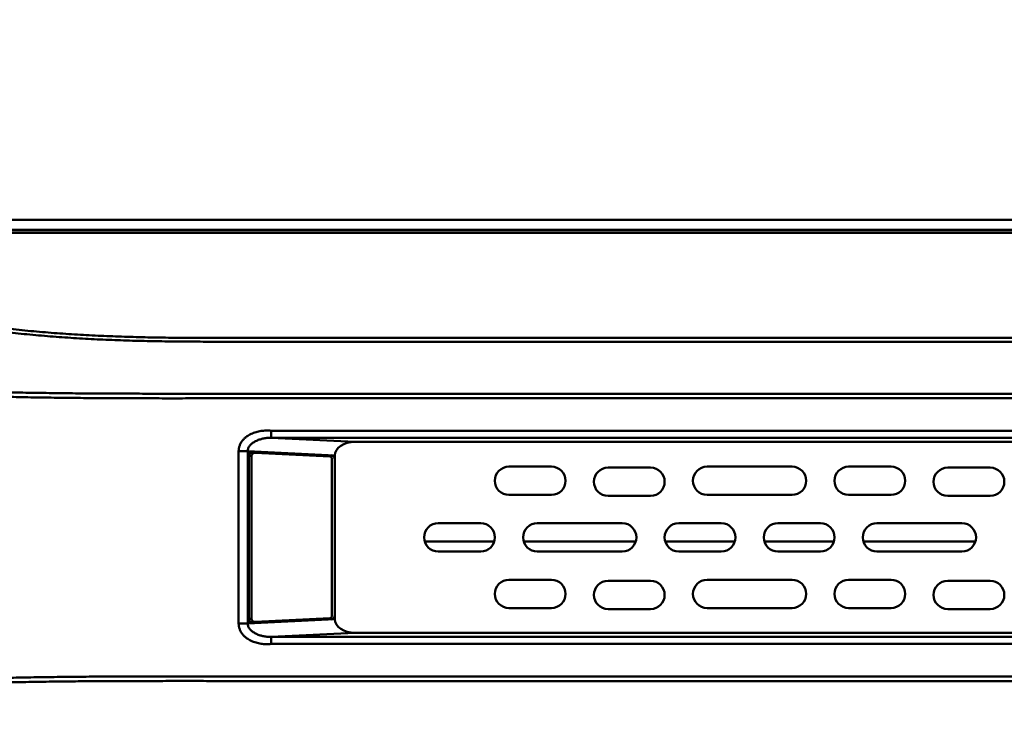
# Model space of a CAD drawing. Header units: millimetres. Extents: x 6596 to 7860, y -415 to 716.
# Tile 40 of 56: x 7104 to 7174, y 563 to 613. Entities that reach past the tile are written whole.
import ezdxf

# ---------------------------------------------------------------- set-up
doc = ezdxf.new("R2010")
doc.units = ezdxf.units.MM
doc.header["$LTSCALE"] = 81.675
doc.header["$PDMODE"] = 3
doc.header["$PDSIZE"] = 8
doc.layers.get('0').update_dxf_attribs({"linetype": 'CONTINUOUS'})
doc.layers.get('Defpoints').update_dxf_attribs({"linetype": 'CONTINUOUS'})
doc.layers.add('标注', color=4, linetype='CONTINUOUS', lineweight=13)
doc.layers.add('标注 @ 1', color=4, linetype='CONTINUOUS', lineweight=13)
doc.styles.get("Standard").update_dxf_attribs({"font": 'simfang_0.ttf'})
doc.dimstyles.new('18', dxfattribs={"dimscale": 0, "dimtxt": 18, "dimasz": 20, "dimexe": 2, "dimexo": 3, "dimgap": 3, "dimtad": 1, "dimtoh": 1, "dimdec": 1, "dimdsep": 46, "dimtxsty": 'Standard', "dimcen": 2.5, "dimclrd": 256, "dimclre": 4, "dimclrt": 256, "dimadec": 0, "dimazin": 0, "dimtfac": 1, "dimtdec": 1, "dimtmove": 0, "dimatfit": 3, "dimfxl": 5, "dimlwd": 25, "dimlwe": 25, "dimarcsym": 1})

# ---------------------------------------------------------------- blocks, each defined once
blk = doc.blocks.new('*D87')
at = {"layer": 'Defpoints', "color": 0, "transparency": 16777216}
for p in [(7509.319, 658.748), (7042.719, 565.064), (7509.319, 565.064)]:
    blk.add_point(p, dxfattribs=at)
at = {"layer": '标注', "color": 4, "linetype": 'Continuous', "lineweight": 25, "transparency": 16777216}
for p, q in [((7042.719, 568.064), (7042.719, 660.748)), ((7509.319, 568.064), (7509.319, 660.748))]:
    blk.add_line(p, q, dxfattribs=at)
at = {"layer": '标注', "linetype": 'Continuous', "lineweight": 25, "transparency": 16777216}
blk.add_line((7062.719, 658.748), (7489.319, 658.748), dxfattribs=at)
at = {"layer": '标注', "transparency": 16777216}
for points in [[(7062.719, 662.081), (7062.719, 655.415), (7042.719, 658.748)], [(7489.319, 662.081), (7489.319, 655.415), (7509.319, 658.748)]]:
    blk.add_solid(points, dxfattribs=at)
at = {"layer": '标注', "lineweight": 40, "transparency": 16777216, "insert": (7276.019, 670.851), "char_height": 18, "attachment_point": 5}
blk.add_mtext('465', dxfattribs=at)
blk = doc.blocks.new('*D88')
at = {"layer": 'Defpoints', "color": 0, "transparency": 16777216}
for p in [(7517.169, 691.795), (7034.869, 596.464), (7517.169, 596.464)]:
    blk.add_point(p, dxfattribs=at)
at = {"layer": '标注', "color": 4, "linetype": 'Continuous', "lineweight": 25, "transparency": 16777216}
for p, q in [((7034.869, 599.464), (7034.869, 693.795)), ((7517.169, 599.464), (7517.169, 693.795))]:
    blk.add_line(p, q, dxfattribs=at)
at = {"layer": '标注', "linetype": 'Continuous', "lineweight": 25, "transparency": 16777216}
blk.add_line((7054.869, 691.795), (7497.169, 691.795), dxfattribs=at)
at = {"layer": '标注', "transparency": 16777216}
for points in [[(7054.869, 695.128), (7054.869, 688.462), (7034.869, 691.795)], [(7497.169, 695.128), (7497.169, 688.462), (7517.169, 691.795)]]:
    blk.add_solid(points, dxfattribs=at)
at = {"layer": '标注', "lineweight": 40, "transparency": 16777216, "insert": (7276.019, 703.949), "char_height": 18, "attachment_point": 5}
blk.add_mtext('482.3', dxfattribs=at)
blk = doc.blocks.new('*D103')
at = {"layer": 'Defpoints', "color": 0, "transparency": 16777216}
for p in [(7491.669, 628.042), (7060.369, 598.464), (7491.669, 598.464)]:
    blk.add_point(p, dxfattribs=at)
at = {"layer": '标注', "color": 4, "linetype": 'Continuous', "lineweight": 25, "transparency": 16777216}
for p, q in [((7060.369, 601.464), (7060.369, 630.042)), ((7491.669, 601.464), (7491.669, 630.042))]:
    blk.add_line(p, q, dxfattribs=at)
at = {"layer": '标注', "linetype": 'Continuous', "lineweight": 25, "transparency": 16777216}
blk.add_line((7080.369, 628.042), (7471.669, 628.042), dxfattribs=at)
at = {"layer": '标注', "transparency": 16777216}
for points in [[(7080.369, 631.375), (7080.369, 624.708), (7060.369, 628.042)], [(7471.669, 631.375), (7471.669, 624.708), (7491.669, 628.042)]]:
    blk.add_solid(points, dxfattribs=at)
at = {"layer": '标注', "transparency": 16777216, "insert": (7276.019, 640.196), "char_height": 18, "attachment_point": 5}
blk.add_mtext('431.3', dxfattribs=at)

msp = doc.modelspace()

# ---------------------------------------------------------------- linework, layer by layer
at = {"linetype": 'Continuous', "lineweight": 50}
for p, q in [((7490.869, 599.264), (7061.169, 599.264)), ((7063.176, 598.564), (7488.862, 598.564)), ((7488.833, 598.535), (7063.205, 598.535)), ((7488.653, 598.355), (7063.385, 598.355)), ((7122.204, 583.853), (7122.204, 584.354)), ((7429.834, 584.354), (7122.204, 584.354)), ((7122.204, 583.853), (7128.129, 583.564)), ((7276.019, 583.853), (7122.204, 583.853)), ((7128.129, 583.564), (7423.909, 583.564)), ((7119.914, 582.902), (7119.914, 570.726)), ((7120.556, 582.902), (7119.914, 582.902)), ((7120.556, 582.902), (7120.556, 570.726)), ((7120.556, 582.902), (7126.719, 582.601)), ((7120.629, 582.587), (7120.629, 571.041)), ((7120.629, 582.587), (7120.834, 582.587)), ((7120.834, 582.587), (7120.834, 571.041)), ((7121.061, 582.787), (7120.856, 582.787)), ((7121.073, 582.787), (7121.061, 582.787)), ((7126.368, 582.528), (7121.073, 582.787)), ((7126.719, 571.027), (7126.719, 582.601)), ((7126.509, 571.3), (7126.509, 582.328)), ((7142.019, 581.814), (7139.019, 581.814)), ((7149.019, 581.742), (7146.019, 581.742)), ((7159.019, 581.814), (7153.019, 581.814)), ((7166.019, 581.814), (7163.019, 581.814)), ((7173.019, 581.742), (7170.019, 581.742)), ((7139.019, 579.814), (7142.019, 579.814)), ((7146.019, 579.742), (7149.019, 579.742)), ((7153.019, 579.814), (7159.019, 579.814)), ((7163.019, 579.814), (7166.019, 579.814)), ((7170.019, 579.742), (7173.019, 579.742)), ((7137.019, 577.814), (7134.019, 577.814)), ((7147.019, 577.814), (7141.019, 577.814)), ((7154.019, 577.814), (7151.019, 577.814)), ((7161.019, 577.814), (7158.019, 577.814)), ((7171.019, 577.814), (7165.019, 577.814)), ((7137.973, 576.514), (7133.065, 576.514)), ((7147.973, 576.514), (7140.065, 576.514)), ((7154.973, 576.514), (7150.065, 576.514)), ((7161.973, 576.514), (7157.065, 576.514)), ((7171.973, 576.514), (7164.065, 576.514)), ((7134.019, 575.814), (7137.019, 575.814)), ((7141.019, 575.814), (7147.019, 575.814)), ((7151.019, 575.814), (7154.019, 575.814)), ((7158.019, 575.814), (7161.019, 575.814)), ((7165.019, 575.814), (7171.019, 575.814)), ((7142.019, 573.814), (7139.019, 573.814)), ((7149.019, 573.742), (7146.019, 573.742)), ((7159.019, 573.814), (7153.019, 573.814)), ((7166.019, 573.814), (7163.019, 573.814)), ((7173.019, 573.742), (7170.019, 573.742)), ((7139.019, 571.814), (7142.019, 571.814)), ((7146.019, 571.742), (7149.019, 571.742)), ((7153.019, 571.814), (7159.019, 571.814)), ((7163.019, 571.814), (7166.019, 571.814)), ((7170.019, 571.742), (7173.019, 571.742)), ((7120.556, 570.726), (7119.914, 570.726)), ((7126.719, 571.027), (7120.556, 570.726)), ((7120.629, 571.041), (7120.834, 571.041)), ((7120.856, 570.841), (7121.061, 570.841)), ((7121.061, 570.841), (7121.073, 570.841)), ((7121.073, 570.841), (7126.368, 571.1)), ((7128.129, 570.064), (7122.204, 569.774)), ((7423.909, 570.064), (7128.129, 570.064)), ((7122.204, 569.774), (7122.204, 569.274)), ((7122.204, 569.774), (7276.019, 569.774)), ((7122.204, 569.274), (7429.834, 569.274))]:
    msp.add_line(p, q, dxfattribs=at)
for centre, radius, start, end in [((7120.856, 582.587), 0.3, 87.20212, 180), ((7126.419, 582.315), 0.3, 0, 87.20212), ((7139.019, 580.814), 1, 90, 270), ((7142.019, 580.814), 1, 270, 90), ((7146.019, 580.742), 1, 90, 270), ((7149.019, 580.742), 1, 270, 90), ((7153.019, 580.814), 1, 90, 270), ((7159.019, 580.814), 1, 270, 90), ((7163.019, 580.814), 1, 90, 270), ((7166.019, 580.814), 1, 270, 90), ((7170.019, 580.742), 1, 90, 270), ((7173.019, 580.742), 1, 270, 90), ((7134.019, 576.814), 1, 90, 270), ((7137.019, 576.814), 1, 270, 90), ((7141.019, 576.814), 1, 90, 270), ((7147.019, 576.814), 1, 270, 90), ((7151.019, 576.814), 1, 90, 270), ((7154.019, 576.814), 1, 270, 90), ((7158.019, 576.814), 1, 90, 270), ((7161.019, 576.814), 1, 270, 90), ((7165.019, 576.814), 1, 90, 270), ((7171.019, 576.814), 1, 270, 90), ((7139.019, 572.814), 1, 90, 270), ((7142.019, 572.814), 1, 270, 90), ((7146.019, 572.742), 1, 90, 270), ((7149.019, 572.742), 1, 270, 90), ((7153.019, 572.814), 1, 90, 270), ((7159.019, 572.814), 1, 270, 90), ((7163.019, 572.814), 1, 90, 270), ((7166.019, 572.814), 1, 270, 90), ((7170.019, 572.742), 1, 90, 270), ((7173.019, 572.742), 1, 270, 90), ((7126.419, 571.313), 0.3, 272.79788, 0), ((7120.856, 571.041), 0.3, 180, 272.79788)]:
    msp.add_arc(centre, radius, start, end, dxfattribs=at)
for centre, major_axis, start_param, end_param in [((7128.185, 582.563), (-1.465, 0.072), -1.499214, 0.033296), ((7128.185, 571.065), (1.465, 0.072), 3.108296, 4.640807)]:
    msp.add_ellipse(centre, major_axis=major_axis, ratio=0.681563, start_param=start_param, end_param=end_param, dxfattribs=at)
for points, knots in [([(7064.238, 597.166), (7066.386, 596.845), (7069.608, 596.363), (7073.904, 595.722), (7076.588, 595.321), (7078.736, 595), (7080.347, 594.76), (7081.958, 594.52), (7083.569, 594.279), (7085.18, 594.039), (7086.791, 593.798), (7088.402, 593.558), (7090.013, 593.316), (7091.624, 593.075), (7093.235, 592.833), (7094.577, 592.631), (7095.652, 592.469), (7096.726, 592.307), (7097.8, 592.146), (7098.875, 591.984), (7099.68, 591.861), (7100.486, 591.738), (7101.158, 591.638), (7101.696, 591.561), (7102.237, 591.486), (7102.914, 591.397), (7103.73, 591.3), (7104.822, 591.182), (7106.193, 591.054), (7107.844, 590.93), (7109.501, 590.832), (7111.161, 590.759), (7112.824, 590.707), (7114.21, 590.678), (7115.32, 590.663), (7116.153, 590.656), (7116.985, 590.652), (7118.095, 590.649), (7119.206, 590.649), (7120.316, 590.649), (7121.426, 590.65), (7122.814, 590.65), (7124.479, 590.649), (7126.699, 590.649), (7129.475, 590.65), (7132.805, 590.65), (7136.136, 590.649), (7139.466, 590.649), (7142.797, 590.65), (7146.128, 590.65), (7150.568, 590.65), (7156.119, 590.649), (7162.78, 590.649), (7169.441, 590.65), (7176.103, 590.65), (7182.764, 590.65), (7189.425, 590.65), (7198.306, 590.649), (7209.408, 590.649), (7222.73, 590.65), (7236.052, 590.65), (7249.375, 590.65), (7262.697, 590.65), (7271.578, 590.65), (7276.019, 590.65)], [0, 0, 0, 0, 0.030697, 0.046046, 0.061394, 0.069068, 0.076742, 0.084416, 0.09209, 0.099764, 0.107438, 0.115113, 0.122789, 0.130465, 0.138141, 0.145817, 0.149656, 0.153495, 0.161174, 0.165013, 0.168851, 0.17269, 0.176532, 0.178456, 0.180382, 0.184242, 0.188113, 0.191992, 0.199773, 0.207576, 0.215396, 0.223228, 0.231067, 0.23891, 0.242832, 0.246755, 0.250678, 0.254601, 0.262448, 0.266371, 0.270294, 0.27814, 0.285986, 0.293833, 0.309525, 0.325218, 0.340911, 0.356603, 0.372296, 0.387988, 0.403681, 0.435066, 0.466451, 0.497837, 0.529222, 0.560607, 0.591992, 0.623377, 0.686148, 0.748918, 0.811689, 0.874459, 0.93723, 1, 1, 1, 1]), ([(7064.318, 597.421), (7066.466, 597.099), (7069.686, 596.616), (7073.981, 595.971), (7077.202, 595.488), (7080.422, 595.004), (7083.106, 594.601), (7085.254, 594.279), (7087.401, 593.957), (7089.548, 593.634), (7091.696, 593.313), (7093.038, 593.111), (7094.111, 592.95), (7094.916, 592.829), (7095.722, 592.708), (7096.795, 592.547), (7097.869, 592.388), (7098.943, 592.227), (7099.748, 592.105), (7100.553, 591.984), (7101.225, 591.884), (7101.763, 591.807), (7102.303, 591.733), (7102.98, 591.646), (7103.796, 591.55), (7104.614, 591.463), (7105.435, 591.383), (7106.532, 591.287), (7107.909, 591.185), (7109.565, 591.09), (7111.224, 591.018), (7112.886, 590.968), (7114.272, 590.94), (7115.382, 590.927), (7116.491, 590.917), (7117.879, 590.912), (7119.266, 590.912), (7120.375, 590.913), (7121.485, 590.914), (7122.872, 590.914), (7124.537, 590.913), (7126.202, 590.913), (7127.866, 590.913), (7130.086, 590.914), (7132.86, 590.914), (7136.19, 590.913), (7139.519, 590.913), (7142.848, 590.914), (7146.177, 590.914), (7150.616, 590.914), (7156.165, 590.913), (7162.824, 590.913), (7169.482, 590.913), (7176.141, 590.914), (7182.799, 590.914), (7189.458, 590.914), (7198.336, 590.913), (7209.434, 590.913), (7222.751, 590.913), (7236.068, 590.914), (7249.385, 590.914), (7262.702, 590.913), (7271.58, 590.913), (7276.019, 590.913)], [0, 0, 0, 0, 0.030703, 0.046054, 0.061405, 0.076757, 0.092108, 0.099784, 0.107459, 0.122811, 0.130487, 0.138163, 0.142001, 0.145838, 0.149676, 0.153514, 0.161192, 0.16503, 0.168867, 0.172704, 0.176545, 0.178468, 0.180394, 0.184253, 0.188122, 0.192001, 0.195887, 0.19978, 0.207583, 0.215402, 0.223233, 0.231072, 0.238915, 0.242837, 0.24676, 0.254606, 0.262453, 0.266376, 0.270299, 0.278145, 0.285991, 0.293838, 0.301684, 0.30953, 0.325223, 0.340915, 0.356608, 0.3723, 0.387993, 0.403685, 0.43507, 0.466455, 0.49784, 0.529225, 0.56061, 0.591995, 0.62338, 0.68615, 0.74892, 0.81169, 0.87446, 0.93723, 1, 1, 1, 1]), ([(7276.019, 586.647), (7267.229, 586.647), (7249.649, 586.647), (7227.674, 586.647), (7210.094, 586.647), (7196.91, 586.647), (7185.922, 586.646), (7177.132, 586.646), (7170.54, 586.647), (7163.947, 586.647), (7157.355, 586.647), (7150.762, 586.646), (7144.17, 586.646), (7137.578, 586.647), (7132.084, 586.647), (7128.238, 586.647), (7126.041, 586.647), (7124.667, 586.647), (7123.569, 586.647), (7122.745, 586.647), (7121.92, 586.647), (7121.096, 586.647), (7120.272, 586.647), (7119.448, 586.647), (7118.624, 586.647), (7117.8, 586.647), (7116.976, 586.645), (7115.877, 586.644), (7114.504, 586.643), (7112.856, 586.648), (7111.208, 586.654), (7109.834, 586.661), (7108.736, 586.669), (7107.637, 586.68), (7106.539, 586.694), (7105.441, 586.711), (7104.343, 586.731), (7102.971, 586.76), (7101.326, 586.805), (7099.683, 586.859), (7098.042, 586.923), (7096.404, 586.998), (7094.769, 587.085), (7093.138, 587.185), (7091.512, 587.297), (7089.892, 587.421), (7088.279, 587.557), (7086.674, 587.702), (7085.077, 587.856), (7083.488, 588.02), (7081.902, 588.192), (7080.583, 588.342), (7079.528, 588.466), (7078.737, 588.561), (7077.946, 588.658), (7076.891, 588.79), (7075.574, 588.957), (7073.993, 589.164), (7072.413, 589.377), (7070.834, 589.596), (7068.73, 589.894), (7067.153, 590.124), (7066.101, 590.28)], [0, 0, 0, 0, 0.125503, 0.251007, 0.313758, 0.37651, 0.439262, 0.470638, 0.502013, 0.533389, 0.564765, 0.596141, 0.627517, 0.658893, 0.690268, 0.705956, 0.7138, 0.721644, 0.725566, 0.729488, 0.73341, 0.737332, 0.741254, 0.745176, 0.749098, 0.75302, 0.756942, 0.760864, 0.768708, 0.776552, 0.784396, 0.79224, 0.796162, 0.800083, 0.807925, 0.811846, 0.815765, 0.823602, 0.831434, 0.83926, 0.847077, 0.854884, 0.862677, 0.870454, 0.878211, 0.885945, 0.89365, 0.901324, 0.908958, 0.916555, 0.924138, 0.931724, 0.935516, 0.939309, 0.943102, 0.946895, 0.95448, 0.962066, 0.969653, 0.977239, 0.984826, 1, 1, 1, 1]), ([(7276.019, 586.972), (7267.232, 586.972), (7254.051, 586.972), (7236.477, 586.972), (7218.903, 586.972), (7201.328, 586.972), (7185.951, 586.972), (7177.164, 586.972), (7170.574, 586.972), (7163.983, 586.972), (7157.393, 586.972), (7150.803, 586.972), (7145.311, 586.972), (7140.917, 586.972), (7137.622, 586.972), (7134.327, 586.972), (7131.032, 586.972), (7128.286, 586.972), (7126.089, 586.972), (7124.441, 586.972), (7122.794, 586.972), (7121.146, 586.972), (7119.498, 586.973), (7117.302, 586.972), (7115.105, 586.97), (7112.908, 586.974), (7111.535, 586.979), (7110.437, 586.984), (7109.613, 586.988), (7108.789, 586.993), (7107.691, 587.002), (7106.593, 587.017), (7105.495, 587.034), (7104.398, 587.053), (7103.027, 587.081), (7101.383, 587.124), (7099.74, 587.177), (7097.554, 587.261), (7095.373, 587.367), (7093.197, 587.501), (7091.572, 587.613), (7089.952, 587.737), (7088.339, 587.872), (7086.734, 588.018), (7085.402, 588.147), (7084.341, 588.255), (7083.547, 588.338), (7082.755, 588.424), (7081.963, 588.511), (7081.171, 588.6), (7080.379, 588.691), (7079.588, 588.784), (7078.797, 588.879), (7078.006, 588.977), (7077.215, 589.076), (7076.425, 589.176), (7075.371, 589.311), (7074.054, 589.483), (7072.474, 589.697), (7070.895, 589.916), (7068.791, 590.215), (7067.214, 590.445), (7066.162, 590.601)], [0, 0, 0, 0, 0.125499, 0.188249, 0.250999, 0.376498, 0.439248, 0.470623, 0.501997, 0.533372, 0.564747, 0.596122, 0.627497, 0.643184, 0.658872, 0.674559, 0.690247, 0.705934, 0.713778, 0.721621, 0.729465, 0.737309, 0.745153, 0.752996, 0.768684, 0.776527, 0.784371, 0.788293, 0.792215, 0.796136, 0.800058, 0.807899, 0.811819, 0.815739, 0.823575, 0.831406, 0.83923, 0.847046, 0.862645, 0.870421, 0.878178, 0.885912, 0.893619, 0.901295, 0.908932, 0.912735, 0.916532, 0.920325, 0.924118, 0.927911, 0.931705, 0.935499, 0.939293, 0.943087, 0.946881, 0.950675, 0.954469, 0.962057, 0.969645, 0.977234, 0.984822, 1, 1, 1, 1]), ([(7122.204, 584.354), (7122.087, 584.365), (7121.85, 584.373), (7121.495, 584.343), (7121.141, 584.267), (7120.794, 584.139), (7120.522, 583.979), (7120.324, 583.815), (7120.188, 583.67), (7120.072, 583.503), (7119.997, 583.348), (7119.954, 583.215), (7119.922, 583.078), (7119.913, 582.972), (7119.914, 582.902)], [0, 0, 0, 0, 0.116258, 0.233291, 0.351801, 0.472668, 0.597022, 0.661016, 0.726367, 0.793137, 0.861236, 0.895732, 0.93042, 1, 1, 1, 1]), ([(7122.204, 583.853), (7122.108, 583.854), (7121.916, 583.845), (7121.635, 583.802), (7121.365, 583.729), (7121.115, 583.625), (7120.927, 583.511), (7120.797, 583.403), (7120.714, 583.315), (7120.645, 583.22), (7120.593, 583.119), (7120.562, 583.012), (7120.555, 582.938), (7120.556, 582.902)], [0, 0, 0, 0, 0.139136, 0.276162, 0.41036, 0.54068, 0.665685, 0.725768, 0.783932, 0.840153, 0.894562, 0.947596, 1, 1, 1, 1]), ([(7120.856, 582.787), (7120.84, 582.787), (7120.808, 582.784), (7120.77, 582.772), (7120.741, 582.759), (7120.715, 582.743), (7120.687, 582.72), (7120.66, 582.688), (7120.644, 582.659), (7120.636, 582.636), (7120.631, 582.614), (7120.629, 582.598), (7120.629, 582.587)], [0, 0, 0, 0, 0.144502, 0.28719, 0.357218, 0.426, 0.558996, 0.684104, 0.798599, 0.851941, 0.902855, 1, 1, 1, 1]), ([(7121.061, 582.787), (7121.045, 582.787), (7121.013, 582.784), (7120.974, 582.772), (7120.946, 582.759), (7120.92, 582.743), (7120.892, 582.72), (7120.865, 582.688), (7120.849, 582.659), (7120.841, 582.636), (7120.835, 582.614), (7120.834, 582.598), (7120.834, 582.587)], [0, 0, 0, 0, 0.144502, 0.28719, 0.357218, 0.426, 0.558996, 0.684104, 0.798599, 0.851941, 0.902855, 1, 1, 1, 1]), ([(7126.321, 582.53), (7126.318, 582.534), (7126.314, 582.539), (7126.309, 582.545), (7126.306, 582.55), (7126.303, 582.553), (7126.302, 582.555), (7126.301, 582.556), (7126.3, 582.557), (7126.299, 582.558), (7126.298, 582.559), (7126.296, 582.561), (7126.293, 582.564), (7126.289, 582.569), (7126.284, 582.573), (7126.281, 582.577), (7126.279, 582.579), (7126.278, 582.58), (7126.277, 582.581), (7126.276, 582.581), (7126.275, 582.582), (7126.273, 582.584), (7126.27, 582.586), (7126.266, 582.589), (7126.262, 582.592), (7126.258, 582.594), (7126.256, 582.596), (7126.254, 582.598), (7126.253, 582.599), (7126.252, 582.599), (7126.251, 582.6), (7126.251, 582.6), (7126.25, 582.601), (7126.248, 582.601), (7126.246, 582.603), (7126.244, 582.604), (7126.24, 582.606), (7126.236, 582.608), (7126.232, 582.61), (7126.228, 582.612), (7126.226, 582.613), (7126.225, 582.614), (7126.224, 582.614), (7126.223, 582.615), (7126.222, 582.615), (7126.219, 582.616), (7126.215, 582.617), (7126.21, 582.619), (7126.205, 582.621), (7126.201, 582.622), (7126.198, 582.623), (7126.197, 582.623), (7126.196, 582.624), (7126.195, 582.624), (7126.194, 582.624), (7126.191, 582.624), (7126.188, 582.625), (7126.183, 582.625), (7126.176, 582.627), (7126.17, 582.627), (7126.166, 582.628)], [0, 0, 0, 0, 0.0625, 0.09375, 0.125, 0.140625, 0.15625, 0.164062, 0.167969, 0.171875, 0.179688, 0.1875, 0.21875, 0.25, 0.28125, 0.3125, 0.320312, 0.328125, 0.332031, 0.335938, 0.34375, 0.359375, 0.375, 0.40625, 0.4375, 0.453125, 0.46875, 0.484375, 0.492188, 0.496094, 0.5, 0.503906, 0.507812, 0.515625, 0.53125, 0.546875, 0.5625, 0.59375, 0.625, 0.640625, 0.65625, 0.664062, 0.667969, 0.671875, 0.679688, 0.6875, 0.71875, 0.75, 0.78125, 0.8125, 0.820312, 0.828125, 0.832031, 0.835938, 0.84375, 0.859375, 0.875, 0.90625, 0.9375, 1, 1, 1, 1]), ([(7126.509, 582.328), (7126.509, 582.353), (7126.503, 582.402), (7126.477, 582.458), (7126.448, 582.492), (7126.424, 582.511), (7126.397, 582.524), (7126.378, 582.527), (7126.368, 582.528)], [0, 0, 0, 0, 0.282706, 0.547458, 0.669934, 0.785218, 0.894468, 1, 1, 1, 1]), ([(7126.368, 571.1), (7126.378, 571.1), (7126.397, 571.104), (7126.424, 571.116), (7126.448, 571.136), (7126.477, 571.17), (7126.503, 571.225), (7126.509, 571.275), (7126.509, 571.3)], [0, 0, 0, 0, 0.105532, 0.214782, 0.330066, 0.452542, 0.717294, 1, 1, 1, 1]), ([(7119.914, 570.726), (7119.913, 570.655), (7119.922, 570.549), (7119.954, 570.412), (7119.997, 570.28), (7120.072, 570.125), (7120.188, 569.958), (7120.324, 569.813), (7120.522, 569.648), (7120.794, 569.489), (7121.141, 569.361), (7121.495, 569.285), (7121.85, 569.255), (7122.087, 569.263), (7122.204, 569.274)], [0, 0, 0, 0, 0.06958, 0.104268, 0.138764, 0.206863, 0.273633, 0.338984, 0.402978, 0.527332, 0.648199, 0.766709, 0.883742, 1, 1, 1, 1]), ([(7120.556, 570.726), (7120.555, 570.689), (7120.562, 570.616), (7120.593, 570.509), (7120.645, 570.407), (7120.714, 570.312), (7120.797, 570.225), (7120.927, 570.117), (7121.115, 570.003), (7121.365, 569.899), (7121.635, 569.826), (7121.916, 569.783), (7122.108, 569.774), (7122.204, 569.774)], [0, 0, 0, 0, 0.052404, 0.105438, 0.159847, 0.216068, 0.274232, 0.334315, 0.45932, 0.58964, 0.723838, 0.860864, 1, 1, 1, 1]), ([(7120.629, 571.041), (7120.629, 571.03), (7120.631, 571.013), (7120.636, 570.992), (7120.644, 570.969), (7120.66, 570.94), (7120.687, 570.908), (7120.715, 570.884), (7120.741, 570.869), (7120.77, 570.855), (7120.808, 570.844), (7120.84, 570.841), (7120.856, 570.841)], [0, 0, 0, 0, 0.097145, 0.148059, 0.201401, 0.315896, 0.441004, 0.574, 0.642782, 0.71281, 0.855498, 1, 1, 1, 1]), ([(7120.834, 571.041), (7120.834, 571.03), (7120.835, 571.013), (7120.841, 570.992), (7120.849, 570.969), (7120.865, 570.94), (7120.892, 570.908), (7120.92, 570.884), (7120.946, 570.869), (7120.974, 570.855), (7121.013, 570.844), (7121.045, 570.841), (7121.061, 570.841)], [0, 0, 0, 0, 0.097145, 0.148059, 0.201401, 0.315896, 0.441004, 0.574, 0.642782, 0.71281, 0.855498, 1, 1, 1, 1]), ([(7126.166, 571), (7126.17, 571), (7126.175, 571.001), (7126.182, 571.002), (7126.187, 571.003), (7126.19, 571.003), (7126.192, 571.003), (7126.194, 571.004), (7126.195, 571.004), (7126.196, 571.004), (7126.197, 571.004), (7126.199, 571.005), (7126.203, 571.007), (7126.209, 571.008), (7126.214, 571.01), (7126.218, 571.011), (7126.221, 571.012), (7126.222, 571.013), (7126.223, 571.013), (7126.224, 571.013), (7126.225, 571.014), (7126.227, 571.015), (7126.231, 571.017), (7126.235, 571.019), (7126.239, 571.021), (7126.242, 571.023), (7126.245, 571.024), (7126.247, 571.026), (7126.249, 571.026), (7126.249, 571.027), (7126.25, 571.027), (7126.251, 571.028), (7126.251, 571.028), (7126.253, 571.029), (7126.255, 571.031), (7126.257, 571.032), (7126.26, 571.035), (7126.264, 571.038), (7126.268, 571.041), (7126.272, 571.043), (7126.274, 571.045), (7126.275, 571.046), (7126.276, 571.046), (7126.277, 571.047), (7126.277, 571.048), (7126.28, 571.05), (7126.283, 571.053), (7126.287, 571.058), (7126.292, 571.062), (7126.295, 571.065), (7126.297, 571.068), (7126.298, 571.068), (7126.299, 571.069), (7126.3, 571.07), (7126.301, 571.072), (7126.302, 571.074), (7126.305, 571.077), (7126.309, 571.082), (7126.314, 571.089), (7126.318, 571.094), (7126.321, 571.097)], [0, 0, 0, 0, 0.0625, 0.09375, 0.125, 0.140625, 0.15625, 0.164062, 0.167969, 0.171875, 0.179688, 0.1875, 0.21875, 0.25, 0.28125, 0.3125, 0.320312, 0.328125, 0.332031, 0.335938, 0.34375, 0.359375, 0.375, 0.40625, 0.4375, 0.453125, 0.46875, 0.484375, 0.492188, 0.496094, 0.5, 0.503906, 0.507812, 0.515625, 0.53125, 0.546875, 0.5625, 0.59375, 0.625, 0.640625, 0.65625, 0.664062, 0.667969, 0.671875, 0.679688, 0.6875, 0.71875, 0.75, 0.78125, 0.8125, 0.820312, 0.828125, 0.832031, 0.835938, 0.84375, 0.859375, 0.875, 0.90625, 0.9375, 1, 1, 1, 1]), ([(7066.101, 563.348), (7067.153, 563.504), (7068.73, 563.734), (7070.834, 564.032), (7072.413, 564.25), (7073.993, 564.464), (7075.574, 564.671), (7076.891, 564.838), (7077.946, 564.969), (7078.737, 565.066), (7079.528, 565.162), (7080.583, 565.286), (7081.639, 565.406), (7082.695, 565.522), (7083.487, 565.607), (7084.28, 565.69), (7085.075, 565.77), (7085.872, 565.848), (7086.94, 565.95), (7088.01, 566.047), (7089.083, 566.139), (7090.161, 566.227), (7091.512, 566.33), (7093.138, 566.443), (7094.769, 566.543), (7096.404, 566.63), (7098.042, 566.705), (7099.683, 566.769), (7101.326, 566.823), (7102.971, 566.868), (7104.343, 566.897), (7105.441, 566.917), (7106.539, 566.934), (7107.637, 566.948), (7108.736, 566.959), (7109.834, 566.968), (7110.933, 566.973), (7112.032, 566.977), (7113.131, 566.981), (7114.229, 566.984), (7115.328, 566.984), (7116.152, 566.984), (7116.976, 566.983), (7117.8, 566.981), (7118.624, 566.981), (7119.723, 566.981), (7121.096, 566.981), (7122.745, 566.981), (7124.393, 566.981), (7126.041, 566.981), (7128.238, 566.981), (7130.436, 566.981), (7132.633, 566.981), (7134.831, 566.981), (7137.578, 566.981), (7140.874, 566.981), (7145.269, 566.981), (7150.762, 566.981), (7157.355, 566.981), (7163.947, 566.981), (7170.54, 566.981), (7177.132, 566.981), (7185.922, 566.981), (7196.91, 566.981), (7210.094, 566.981), (7227.674, 566.981), (7249.649, 566.981), (7267.229, 566.981), (7276.019, 566.981)], [0, 0, 0, 0, 0.015174, 0.022761, 0.030347, 0.037934, 0.04552, 0.053105, 0.056898, 0.060691, 0.064484, 0.068276, 0.075862, 0.079654, 0.083445, 0.08724, 0.091042, 0.094853, 0.098676, 0.10635, 0.110199, 0.114055, 0.121789, 0.129546, 0.137323, 0.145117, 0.152923, 0.16074, 0.168566, 0.176398, 0.184235, 0.188154, 0.192075, 0.199917, 0.203838, 0.20776, 0.215604, 0.219526, 0.223448, 0.231292, 0.235214, 0.239136, 0.243058, 0.24698, 0.250902, 0.254824, 0.262668, 0.270512, 0.278356, 0.2862, 0.294044, 0.309732, 0.317576, 0.32542, 0.341108, 0.356795, 0.372483, 0.403859, 0.435235, 0.466611, 0.497987, 0.529363, 0.560738, 0.62349, 0.686242, 0.748993, 0.874497, 1, 1, 1, 1]), ([(7066.162, 563.027), (7067.214, 563.182), (7068.791, 563.412), (7070.895, 563.711), (7072.474, 563.931), (7074.054, 564.144), (7075.371, 564.317), (7076.425, 564.452), (7077.215, 564.552), (7078.006, 564.651), (7078.797, 564.748), (7079.588, 564.844), (7080.379, 564.937), (7081.171, 565.028), (7081.963, 565.116), (7082.755, 565.204), (7083.547, 565.29), (7084.341, 565.373), (7085.402, 565.481), (7086.467, 565.584), (7087.534, 565.682), (7088.338, 565.754), (7089.144, 565.823), (7089.951, 565.889), (7090.76, 565.953), (7091.842, 566.033), (7093.197, 566.127), (7094.827, 566.227), (7096.462, 566.314), (7098.1, 566.388), (7099.74, 566.451), (7101.383, 566.503), (7103.027, 566.547), (7104.398, 566.574), (7105.495, 566.593), (7106.593, 566.611), (7107.691, 566.626), (7108.789, 566.636), (7109.888, 566.643), (7110.986, 566.646), (7112.084, 566.65), (7113.183, 566.653), (7114.281, 566.656), (7115.379, 566.657), (7116.478, 566.657), (7117.851, 566.656), (7119.498, 566.655), (7121.146, 566.655), (7122.794, 566.656), (7124.441, 566.656), (7126.089, 566.656), (7128.286, 566.656), (7131.032, 566.656), (7134.327, 566.656), (7138.72, 566.655), (7144.212, 566.656), (7150.803, 566.656), (7157.393, 566.655), (7163.983, 566.655), (7170.574, 566.656), (7177.164, 566.656), (7185.951, 566.656), (7196.935, 566.655), (7210.116, 566.655), (7223.296, 566.656), (7236.477, 566.656), (7254.051, 566.656), (7267.232, 566.656), (7276.019, 566.656)], [0, 0, 0, 0, 0.015178, 0.022766, 0.030355, 0.037943, 0.045531, 0.049325, 0.053119, 0.056913, 0.060707, 0.064501, 0.068295, 0.072089, 0.075883, 0.079675, 0.083468, 0.087265, 0.091068, 0.098705, 0.102539, 0.106381, 0.11023, 0.114088, 0.117951, 0.121822, 0.129579, 0.137356, 0.145148, 0.152954, 0.16077, 0.168595, 0.176426, 0.184261, 0.188181, 0.192101, 0.199942, 0.203864, 0.207785, 0.215629, 0.219551, 0.223473, 0.231316, 0.235238, 0.23916, 0.247004, 0.254848, 0.262691, 0.270535, 0.278379, 0.286222, 0.294066, 0.309754, 0.325441, 0.341128, 0.372503, 0.403878, 0.435253, 0.466628, 0.498003, 0.529377, 0.560752, 0.623502, 0.686252, 0.749001, 0.811751, 0.874501, 1, 1, 1, 1])]:
    msp.add_open_spline(points, degree=3, knots=knots, dxfattribs=at)

# ---------------------------------------------------------------- dimensions: what is measured, and where the dimension line sits
at = {"layer": '标注 @ 1', "lineweight": 40}
dim = msp.add_linear_dim(base=(7517.169, 691.795), p1=(7034.869, 596.464), p2=(7517.169, 596.464), dimstyle='18', override={"dimscale": 1, "dimtix": 0, "dimtofl": 1, "dimtmove": 0, "dimatfit": 3}, dxfattribs=at)
dim.commit()
dim.dimension.update_dxf_attribs({"geometry": '*D88', "text_midpoint": (7276.019, 691.795), "dimtype": 160})
dim = msp.add_linear_dim(base=(7509.319, 658.748), p1=(7042.719, 565.064), p2=(7509.319, 565.064), text='465', dimstyle='18', override={"dimscale": 1, "dimtix": 0, "dimtofl": 1, "dimtmove": 0, "dimatfit": 3}, dxfattribs=at)
dim.commit()
dim.dimension.update_dxf_attribs({"geometry": '*D87', "text_midpoint": (7276.019, 658.748), "dimtype": 160})
at = {"layer": '标注 @ 1'}
dim = msp.add_linear_dim(base=(7491.669, 628.042), p1=(7060.369, 598.464), p2=(7491.669, 598.464), dimstyle='18', override={"dimscale": 1, "dimtix": 0, "dimtofl": 1, "dimtmove": 0, "dimatfit": 3}, dxfattribs=at)
dim.commit()
dim.dimension.update_dxf_attribs({"geometry": '*D103', "text_midpoint": (7276.019, 628.042), "dimtype": 160})

doc.saveas('drawing.dxf')
